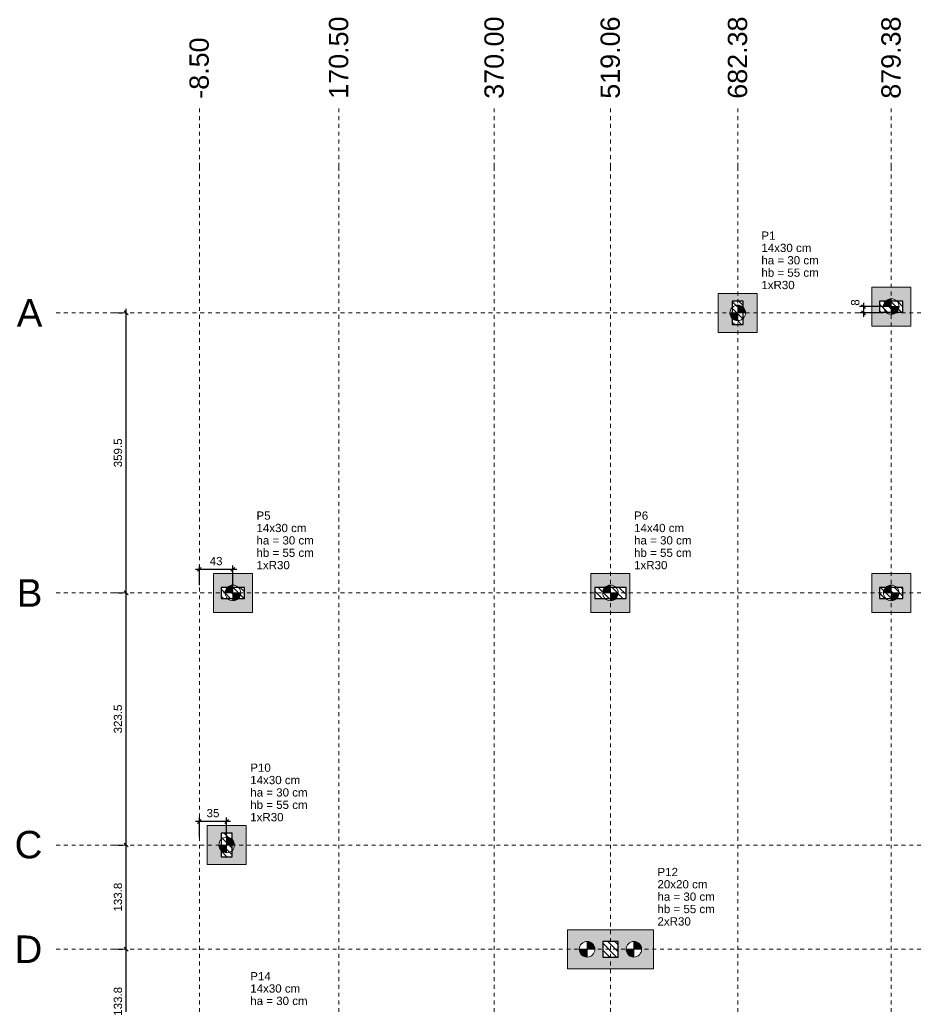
# Model space of a CAD drawing. Header units: millimetres. Extents: x 1434 to 2277, y -793 to -278.
# Tile 33 of 111: x 1519 to 1542, y -503 to -478. Entities that reach past the tile are written whole.
import ezdxf

# ---------------------------------------------------------------- set-up
doc = ezdxf.new("R2010")
doc.units = ezdxf.units.MM
doc.linetypes.add('Dashed', pattern=[0.75, 0.5, -0.25])
for name, color, linetype, lineweight in [('LC-Cotas', 7, 'Continuous', 5), ('LC-Eixos', 9, 'Dashed', 5), ('LC-Estacas dos blocos', 252, 'Continuous', 5), ('LC-Hachuras dos blocos', 43, 'Continuous', 5), ('LC-Hachuras dos pilares', 9, 'Continuous', 5), ('LC-Seção das fundações', 7, 'Continuous', 5), ('LC-Seção dos pilares', 4, 'Continuous', 30), ('LC-Textos', 192, 'Continuous', 20)]:
    doc.layers.add(name, color=color, linetype=linetype, lineweight=lineweight)
doc.styles.add('ARIAL', font='arial.ttf')
doc.styles.get("Standard").update_dxf_attribs({"font": 'arial.ttf'})
doc.dimstyles.new('UM_50.000000', dxfattribs={"dimtxt": 0.18, "dimasz": 0.1, "dimexe": 0.1, "dimexo": 0.2, "dimgap": 0, "dimtad": 1, "dimtih": 1, "dimtoh": 1, "dimdec": 1, "dimlfac": 50, "dimzin": 0, "dimdsep": 46, "dimtxsty": 'Standard', "dimcen": 0.09, "dimdle": 0.1, "dimadec": 1, "dimazin": 2, "dimtfac": 1, "dimtdec": 4, "dimtofl": 0, "dimtmove": 0, "dimatfit": 3, "dimfxl": 1, "dimtolj": 1, "dimarcsym": 0})
pattern_1 = [(135, (1523.5588, -516.48269), (-0.08838835, -0.08838835), [])]

# ---------------------------------------------------------------- blocks, each defined once
blk = doc.blocks.new('_Oblique')
at = {"color": 0, "linetype": 'ByBlock', "lineweight": -2}
blk.add_line((-0.5, -0.5), (0.5, 0.5), dxfattribs=at)
blk = doc.blocks.new('*D73')
at = {"layer": 'LC-Cotas', "color": 0, "lineweight": -2, "transparency": 16777216}
for p, q in [((1540.946, -485.223), (1540.335, -485.223)), ((1540.435, -485.123), (1540.435, -485.483)), ((1540.946, -485.383), (1540.335, -485.383))]:
    blk.add_line(p, q, dxfattribs=at)
at = {"layer": 'LC-Cotas', "color": 0, "lineweight": -2, "transparency": 16777216, "xscale": 0.1, "yscale": 0.1, "zscale": 0.1}
for p, rotation in [((1540.435, -485.223), 90), ((1540.435, -485.383), 270)]:
    blk.add_blockref('_Oblique', p, dxfattribs=dict(at, rotation=rotation))
at = {"layer": 'LC-Cotas', "color": 7, "transparency": 16777216, "insert": (1540.223, -485.117), "char_height": 0.2118, "attachment_point": 5, "rotation": 90, "style": 'ARIAL'}
blk.add_mtext('\\A1;8', dxfattribs=at)
blk = doc.blocks.new('*D81')
at = {"layer": 'LC-Cotas', "color": 0, "lineweight": -2, "transparency": 16777216}
for p, q in [((1523.389, -498.842), (1523.389, -498.336)), ((1524.089, -498.842), (1524.089, -498.336)), ((1524.189, -498.436), (1523.289, -498.436))]:
    blk.add_line(p, q, dxfattribs=at)
at = {"layer": 'LC-Cotas', "color": 0, "lineweight": -2, "transparency": 16777216, "xscale": 0.1, "yscale": 0.1, "zscale": 0.1, "rotation": 180}
blk.add_blockref('_Oblique', (1523.389, -498.436), dxfattribs=at)
at = {"layer": 'LC-Cotas', "color": 0, "lineweight": -2, "transparency": 16777216, "xscale": 0.1, "yscale": 0.1, "zscale": 0.1}
blk.add_blockref('_Oblique', (1524.089, -498.436), dxfattribs=at)
at = {"layer": 'LC-Cotas', "color": 7, "transparency": 16777216, "insert": (1523.739, -498.225), "char_height": 0.2118, "attachment_point": 5, "rotation": 0.0057, "style": 'ARIAL'}
blk.add_mtext('\\A1;35', dxfattribs=at)
blk = doc.blocks.new('*D91')
at = {"layer": 'LC-Cotas', "color": 0, "lineweight": -2, "transparency": 16777216}
for p, q in [((1524.349, -491.966), (1523.289, -491.966)), ((1523.389, -492.372), (1523.389, -491.866)), ((1524.249, -492.372), (1524.249, -491.866))]:
    blk.add_line(p, q, dxfattribs=at)
at = {"layer": 'LC-Cotas', "color": 0, "lineweight": -2, "transparency": 16777216, "xscale": 0.1, "yscale": 0.1, "zscale": 0.1, "rotation": 180}
blk.add_blockref('_Oblique', (1523.389, -491.966), dxfattribs=at)
at = {"layer": 'LC-Cotas', "color": 0, "lineweight": -2, "transparency": 16777216, "xscale": 0.1, "yscale": 0.1, "zscale": 0.1}
blk.add_blockref('_Oblique', (1524.249, -491.966), dxfattribs=at)
at = {"layer": 'LC-Cotas', "color": 7, "transparency": 16777216, "insert": (1523.819, -491.755), "char_height": 0.2118, "attachment_point": 5, "rotation": 0.0057, "style": 'ARIAL'}
blk.add_mtext('\\A1;43', dxfattribs=at)
blk = doc.blocks.new('*D96')
at = {"layer": 'LC-Cotas', "color": 0, "lineweight": -2, "transparency": 16777216}
for p, q in [((1521.512, -504.493), (1521.512, -501.617)), ((1521.312, -501.717), (1521.412, -501.717)), ((1521.312, -504.393), (1521.412, -504.393))]:
    blk.add_line(p, q, dxfattribs=at)
at = {"layer": 'LC-Cotas', "color": 0, "lineweight": -2, "transparency": 16777216, "xscale": 0.1, "yscale": 0.1, "zscale": 0.1}
for p, rotation in [((1521.512, -501.717), 90), ((1521.512, -504.393), 270)]:
    blk.add_blockref('_Oblique', p, dxfattribs=dict(at, rotation=rotation))
at = {"layer": 'LC-Cotas', "color": 7, "transparency": 16777216, "insert": (1521.3, -503.055), "char_height": 0.2118, "attachment_point": 5, "rotation": 90, "style": 'ARIAL'}
blk.add_mtext('\\A1;133.8', dxfattribs=at)
blk = doc.blocks.new('*D97')
at = {"layer": 'LC-Cotas', "color": 0, "lineweight": -2, "transparency": 16777216}
for p, q in [((1521.312, -499.042), (1521.412, -499.042)), ((1521.512, -501.817), (1521.512, -498.942)), ((1521.312, -501.717), (1521.412, -501.717))]:
    blk.add_line(p, q, dxfattribs=at)
at = {"layer": 'LC-Cotas', "color": 0, "lineweight": -2, "transparency": 16777216, "xscale": 0.1, "yscale": 0.1, "zscale": 0.1}
for p, rotation in [((1521.512, -499.042), 90), ((1521.512, -501.717), 270)]:
    blk.add_blockref('_Oblique', p, dxfattribs=dict(at, rotation=rotation))
at = {"layer": 'LC-Cotas', "color": 7, "transparency": 16777216, "insert": (1521.3, -500.38), "char_height": 0.2118, "attachment_point": 5, "rotation": 90, "style": 'ARIAL'}
blk.add_mtext('\\A1;133.8', dxfattribs=at)
blk = doc.blocks.new('*D98')
at = {"layer": 'LC-Cotas', "color": 0, "lineweight": -2, "transparency": 16777216}
for p, q in [((1521.312, -492.572), (1521.412, -492.572)), ((1521.512, -499.142), (1521.512, -492.472)), ((1521.312, -499.042), (1521.412, -499.042))]:
    blk.add_line(p, q, dxfattribs=at)
at = {"layer": 'LC-Cotas', "color": 0, "lineweight": -2, "transparency": 16777216, "xscale": 0.1, "yscale": 0.1, "zscale": 0.1}
for p, rotation in [((1521.512, -492.572), 90), ((1521.512, -499.042), 270)]:
    blk.add_blockref('_Oblique', p, dxfattribs=dict(at, rotation=rotation))
at = {"layer": 'LC-Cotas', "color": 7, "transparency": 16777216, "insert": (1521.3, -495.807), "char_height": 0.2118, "attachment_point": 5, "rotation": 90, "style": 'ARIAL'}
blk.add_mtext('\\A1;323.5', dxfattribs=at)
blk = doc.blocks.new('*D99')
at = {"layer": 'LC-Cotas', "color": 0, "lineweight": -2, "transparency": 16777216}
for p, q in [((1521.312, -485.383), (1521.412, -485.383)), ((1521.512, -492.672), (1521.512, -485.283)), ((1521.312, -492.572), (1521.412, -492.572))]:
    blk.add_line(p, q, dxfattribs=at)
at = {"layer": 'LC-Cotas', "color": 0, "lineweight": -2, "transparency": 16777216, "xscale": 0.1, "yscale": 0.1, "zscale": 0.1}
for p, rotation in [((1521.512, -485.383), 90), ((1521.512, -492.572), 270)]:
    blk.add_blockref('_Oblique', p, dxfattribs=dict(at, rotation=rotation))
at = {"layer": 'LC-Cotas', "color": 7, "transparency": 16777216, "insert": (1521.3, -488.977), "char_height": 0.2118, "attachment_point": 5, "rotation": 90, "style": 'ARIAL'}
blk.add_mtext('\\A1;359.5', dxfattribs=at)

msp = doc.modelspace()

# ---------------------------------------------------------------- hatches: boundary and pattern name
at = {"layer": 'LC-Estacas dos blocos', "linetype": 'Continuous'}
for points in [[(1537.3996, -485.3309), (1537.3796, -485.2827), (1537.3478, -485.2413), (1537.3064, -485.2095), (1537.2582, -485.1895), (1537.2064, -485.1827), (1537.2064, -485.3827), (1537.4064, -485.3827), (1537.3996, -485.3309)], [(1540.9464, -485.2227), (1541.1464, -485.2227), (1541.1464, -485.0227), (1541.0946, -485.0295), (1541.0464, -485.0495), (1541.005, -485.0813), (1540.9732, -485.1227), (1540.9532, -485.1709), (1540.9464, -485.2227)], [(1541.2464, -485.3959), (1541.2878, -485.3641), (1541.3196, -485.3227), (1541.3396, -485.2745), (1541.3464, -485.2227), (1541.1464, -485.2227), (1541.1464, -485.4227), (1541.1982, -485.4159), (1541.2464, -485.3959)], [(1537.1546, -485.5759), (1537.2064, -485.5827), (1537.2064, -485.3827), (1537.0064, -485.3827), (1537.0132, -485.4345), (1537.0332, -485.4827), (1537.065, -485.5241), (1537.1064, -485.5559), (1537.1546, -485.5759)], [(1524.0488, -492.5723), (1524.2488, -492.5723), (1524.2488, -492.3723), (1524.197, -492.3791), (1524.1488, -492.3991), (1524.1074, -492.4309), (1524.0756, -492.4723), (1524.0556, -492.5205), (1524.0488, -492.5723)], [(1524.3488, -492.7455), (1524.3902, -492.7137), (1524.422, -492.6723), (1524.442, -492.6241), (1524.4488, -492.5723), (1524.2488, -492.5723), (1524.2488, -492.7723), (1524.3006, -492.7655), (1524.3488, -492.7455)], [(1533.74, -492.5723), (1533.94, -492.5723), (1533.94, -492.3723), (1533.8882, -492.3791), (1533.84, -492.3991), (1533.7986, -492.4309), (1533.7668, -492.4723), (1533.7468, -492.5205), (1533.74, -492.5723)], [(1534.04, -492.7455), (1534.0814, -492.7137), (1534.1132, -492.6723), (1534.1332, -492.6241), (1534.14, -492.5723), (1533.94, -492.5723), (1533.94, -492.7723), (1533.9918, -492.7655), (1534.04, -492.7455)], [(1540.9464, -492.5723), (1541.1464, -492.5723), (1541.1464, -492.3723), (1541.0946, -492.3791), (1541.0464, -492.3991), (1541.005, -492.4309), (1540.9732, -492.4723), (1540.9532, -492.5205), (1540.9464, -492.5723)], [(1541.2464, -492.7455), (1541.2878, -492.7137), (1541.3196, -492.6723), (1541.3396, -492.6241), (1541.3464, -492.5723), (1541.1464, -492.5723), (1541.1464, -492.7723), (1541.1982, -492.7655), (1541.2464, -492.7455)], [(1524.282, -498.9905), (1524.262, -498.9423), (1524.2302, -498.9009), (1524.1888, -498.8691), (1524.1406, -498.8491), (1524.0888, -498.8423), (1524.0888, -499.0423), (1524.2888, -499.0423), (1524.282, -498.9905)], [(1524.037, -499.2355), (1524.0888, -499.2423), (1524.0888, -499.0423), (1523.8888, -499.0423), (1523.8956, -499.0941), (1523.9156, -499.1423), (1523.9474, -499.1837), (1523.9888, -499.2155), (1524.037, -499.2355)], [(1533.5332, -501.6657), (1533.5132, -501.6175), (1533.4814, -501.5761), (1533.44, -501.5443), (1533.3918, -501.5243), (1533.34, -501.5175), (1533.34, -501.7175), (1533.54, -501.7175), (1533.5332, -501.6657)], [(1534.7332, -501.6657), (1534.7132, -501.6175), (1534.6814, -501.5761), (1534.64, -501.5443), (1534.5918, -501.5243), (1534.54, -501.5175), (1534.54, -501.7175), (1534.74, -501.7175), (1534.7332, -501.6657)], [(1533.2882, -501.9107), (1533.34, -501.9175), (1533.34, -501.7175), (1533.14, -501.7175), (1533.1468, -501.7693), (1533.1668, -501.8175), (1533.1986, -501.8589), (1533.24, -501.8907), (1533.2882, -501.9107)], [(1534.4882, -501.9107), (1534.54, -501.9175), (1534.54, -501.7175), (1534.34, -501.7175), (1534.3468, -501.7693), (1534.3668, -501.8175), (1534.3986, -501.8589), (1534.44, -501.8907), (1534.4882, -501.9107)]]:
    msp.add_hatch(color=256, dxfattribs=at).paths.add_polyline_path(points)
at = {"layer": 'LC-Hachuras dos blocos', "linetype": 'Continuous'}
h = msp.add_hatch(color=256, dxfattribs=at)
h.paths.add_polyline_path([(1541.6464, -484.7227), (1540.6464, -484.7227), (1540.6464, -485.7227), (1541.6464, -485.7227), (1541.6464, -484.7227)])
h.paths.add_polyline_path([(1541.1982, -485.4159), (1541.2464, -485.3959), (1541.2878, -485.3641), (1541.2889, -485.3627), (1541.4464, -485.3627), (1541.4464, -485.0827), (1541.2889, -485.0827), (1541.2878, -485.0813), (1541.2464, -485.0495), (1541.1982, -485.0295), (1541.1464, -485.0227), (1541.0946, -485.0295), (1541.0464, -485.0495), (1541.005, -485.0813), (1541.0039, -485.0827), (1540.8464, -485.0827), (1540.8464, -485.3627), (1541.0039, -485.3627), (1541.005, -485.3641), (1541.0464, -485.3959), (1541.0946, -485.4159), (1541.1464, -485.4227), (1541.1982, -485.4159)], flags=0)
h = msp.add_hatch(color=256, dxfattribs=at)
h.paths.add_polyline_path([(1536.7064, -484.8827), (1536.7064, -485.8827), (1537.7064, -485.8827), (1537.7064, -484.8827), (1536.7064, -484.8827)])
h.paths.add_polyline_path([(1537.3464, -485.5252), (1537.3478, -485.5241), (1537.3796, -485.4827), (1537.3996, -485.4345), (1537.4064, -485.3827), (1537.3996, -485.3309), (1537.3796, -485.2827), (1537.3478, -485.2413), (1537.3464, -485.2402), (1537.3464, -485.0827), (1537.0664, -485.0827), (1537.0664, -485.2402), (1537.065, -485.2413), (1537.0332, -485.2827), (1537.0132, -485.3309), (1537.0064, -485.3827), (1537.0132, -485.4345), (1537.0332, -485.4827), (1537.065, -485.5241), (1537.0664, -485.5252), (1537.0664, -485.6827), (1537.3464, -485.6827), (1537.3464, -485.5252)], flags=0)
h = msp.add_hatch(color=256, dxfattribs=at)
h.paths.add_polyline_path([(1524.7488, -492.0723), (1523.7488, -492.0723), (1523.7488, -493.0723), (1524.7488, -493.0723), (1524.7488, -492.0723)])
h.paths.add_polyline_path([(1524.3006, -492.7655), (1524.3488, -492.7455), (1524.3902, -492.7137), (1524.3913, -492.7123), (1524.5488, -492.7123), (1524.5488, -492.4323), (1524.3913, -492.4323), (1524.3902, -492.4309), (1524.3488, -492.3991), (1524.3006, -492.3791), (1524.2488, -492.3723), (1524.197, -492.3791), (1524.1488, -492.3991), (1524.1074, -492.4309), (1524.1063, -492.4323), (1523.9488, -492.4323), (1523.9488, -492.7123), (1524.1063, -492.7123), (1524.1074, -492.7137), (1524.1488, -492.7455), (1524.197, -492.7655), (1524.2488, -492.7723), (1524.3006, -492.7655)], flags=0)
h = msp.add_hatch(color=256, dxfattribs=at)
h.paths.add_polyline_path([(1534.44, -492.0723), (1533.44, -492.0723), (1533.44, -493.0723), (1534.44, -493.0723), (1534.44, -492.0723)])
h.paths.add_polyline_path([(1533.9918, -492.7655), (1534.04, -492.7455), (1534.0814, -492.7137), (1534.0825, -492.7123), (1534.34, -492.7123), (1534.34, -492.4323), (1534.0825, -492.4323), (1534.0814, -492.4309), (1534.04, -492.3991), (1533.9918, -492.3791), (1533.94, -492.3723), (1533.8882, -492.3791), (1533.84, -492.3991), (1533.7986, -492.4309), (1533.7975, -492.4323), (1533.54, -492.4323), (1533.54, -492.7123), (1533.7975, -492.7123), (1533.7986, -492.7137), (1533.84, -492.7455), (1533.8882, -492.7655), (1533.94, -492.7723), (1533.9918, -492.7655)], flags=0)
h = msp.add_hatch(color=256, dxfattribs=at)
h.paths.add_polyline_path([(1541.6464, -492.0723), (1540.6464, -492.0723), (1540.6464, -493.0723), (1541.6464, -493.0723), (1541.6464, -492.0723)])
h.paths.add_polyline_path([(1541.1982, -492.7655), (1541.2464, -492.7455), (1541.2878, -492.7137), (1541.2889, -492.7123), (1541.4464, -492.7123), (1541.4464, -492.4323), (1541.2889, -492.4323), (1541.2878, -492.4309), (1541.2464, -492.3991), (1541.1982, -492.3791), (1541.1464, -492.3723), (1541.0946, -492.3791), (1541.0464, -492.3991), (1541.005, -492.4309), (1541.0039, -492.4323), (1540.8464, -492.4323), (1540.8464, -492.7123), (1541.0039, -492.7123), (1541.005, -492.7137), (1541.0464, -492.7455), (1541.0946, -492.7655), (1541.1464, -492.7723), (1541.1982, -492.7655)], flags=0)
h = msp.add_hatch(color=256, dxfattribs=at)
h.paths.add_polyline_path([(1523.5888, -498.5423), (1523.5888, -499.5423), (1524.5888, -499.5423), (1524.5888, -498.5423), (1523.5888, -498.5423)])
h.paths.add_polyline_path([(1524.2288, -499.1848), (1524.2302, -499.1837), (1524.262, -499.1423), (1524.282, -499.0941), (1524.2888, -499.0423), (1524.282, -498.9905), (1524.262, -498.9423), (1524.2302, -498.9009), (1524.2288, -498.8998), (1524.2288, -498.7423), (1523.9488, -498.7423), (1523.9488, -498.8998), (1523.9474, -498.9009), (1523.9156, -498.9423), (1523.8956, -498.9905), (1523.8888, -499.0423), (1523.8956, -499.0941), (1523.9156, -499.1423), (1523.9474, -499.1837), (1523.9488, -499.1848), (1523.9488, -499.3423), (1524.2288, -499.3423), (1524.2288, -499.1848)], flags=0)
h = msp.add_hatch(color=256, dxfattribs=at)
h.paths.add_polyline_path([(1532.84, -501.2175), (1532.84, -502.2175), (1535.04, -502.2175), (1535.04, -501.2175), (1532.84, -501.2175)])
h.paths.add_polyline_path([(1534.5918, -501.9107), (1534.64, -501.8907), (1534.6814, -501.8589), (1534.7132, -501.8175), (1534.7332, -501.7693), (1534.74, -501.7175), (1534.7332, -501.6657), (1534.7132, -501.6175), (1534.6814, -501.5761), (1534.64, -501.5443), (1534.5918, -501.5243), (1534.54, -501.5175), (1534.4882, -501.5243), (1534.44, -501.5443), (1534.3986, -501.5761), (1534.3668, -501.6175), (1534.3468, -501.6657), (1534.34, -501.7175), (1534.3468, -501.7693), (1534.3668, -501.8175), (1534.3986, -501.8589), (1534.44, -501.8907), (1534.4882, -501.9107), (1534.54, -501.9175), (1534.5918, -501.9107)], flags=0)
h.paths.add_polyline_path([(1533.3918, -501.9107), (1533.44, -501.8907), (1533.4814, -501.8589), (1533.5132, -501.8175), (1533.5332, -501.7693), (1533.54, -501.7175), (1533.5332, -501.6657), (1533.5132, -501.6175), (1533.4814, -501.5761), (1533.44, -501.5443), (1533.3918, -501.5243), (1533.34, -501.5175), (1533.2882, -501.5243), (1533.24, -501.5443), (1533.1986, -501.5761), (1533.1668, -501.6175), (1533.1468, -501.6657), (1533.14, -501.7175), (1533.1468, -501.7693), (1533.1668, -501.8175), (1533.1986, -501.8589), (1533.24, -501.8907), (1533.2882, -501.9107), (1533.34, -501.9175), (1533.3918, -501.9107)], flags=0)
h.paths.add_polyline_path([(1534.14, -501.5175), (1533.74, -501.5175), (1533.74, -501.9175), (1534.14, -501.9175), (1534.14, -501.5175)], flags=0)
at = {"layer": 'LC-Hachuras dos pilares', "linetype": 'Continuous'}
h = msp.add_hatch(dxfattribs=at)
h.set_pattern_fill('ANSI31', color=256, angle=90, style=0)
h.set_pattern_definition(pattern_1)
h.paths.add_polyline_path([(1537.0664, -485.6827), (1537.3464, -485.6827), (1537.3464, -485.0827), (1537.0664, -485.0827), (1537.0664, -485.6827)])
h = msp.add_hatch(dxfattribs=at)
h.set_pattern_fill('ANSI31', color=256, angle=90, style=0)
h.set_pattern_definition(pattern_1)
h.paths.add_polyline_path([(1540.8464, -485.0827), (1540.8464, -485.3627), (1541.4464, -485.3627), (1541.4464, -485.0827), (1540.8464, -485.0827)])
h = msp.add_hatch(dxfattribs=at)
h.set_pattern_fill('ANSI31', color=256, angle=90, style=0)
h.set_pattern_definition(pattern_1)
h.paths.add_polyline_path([(1523.9488, -492.4323), (1523.9488, -492.7123), (1524.5488, -492.7123), (1524.5488, -492.4323), (1523.9488, -492.4323)])
h = msp.add_hatch(dxfattribs=at)
h.set_pattern_fill('ANSI31', color=256, angle=90, style=0)
h.set_pattern_definition(pattern_1)
h.paths.add_polyline_path([(1533.54, -492.4323), (1533.54, -492.7123), (1534.34, -492.7123), (1534.34, -492.4323), (1533.54, -492.4323)])
h = msp.add_hatch(dxfattribs=at)
h.set_pattern_fill('ANSI31', color=256, angle=90, style=0)
h.set_pattern_definition(pattern_1)
h.paths.add_polyline_path([(1540.8464, -492.4323), (1540.8464, -492.7123), (1541.4464, -492.7123), (1541.4464, -492.4323), (1540.8464, -492.4323)])
h = msp.add_hatch(dxfattribs=at)
h.set_pattern_fill('ANSI31', color=256, angle=90, style=0)
h.set_pattern_definition(pattern_1)
h.paths.add_polyline_path([(1523.9488, -499.3423), (1524.2288, -499.3423), (1524.2288, -498.7423), (1523.9488, -498.7423), (1523.9488, -499.3423)])
h = msp.add_hatch(dxfattribs=at)
h.set_pattern_fill('ANSI31', color=256, angle=90, style=0)
h.set_pattern_definition(pattern_1)
h.paths.add_polyline_path([(1533.74, -501.9175), (1534.14, -501.9175), (1534.14, -501.5175), (1533.74, -501.5175), (1533.74, -501.9175)])

# ---------------------------------------------------------------- linework, layer by layer
at = {"layer": 'LC-Eixos', "ltscale": 0.2}
for p, q in [((1523.3888, -481.6342), (1523.3888, -480.1342)), ((1526.9688, -481.6342), (1526.9688, -480.1342)), ((1530.9588, -481.6342), (1530.9588, -480.1342)), ((1533.94, -481.6342), (1533.94, -480.1342)), ((1537.2064, -481.6342), (1537.2064, -480.1342)), ((1541.1464, -481.6342), (1541.1464, -480.1342)), ((1523.3888, -481.6342), (1523.3888, -518.3327)), ((1526.9688, -481.6342), (1526.9688, -518.3327)), ((1530.9588, -481.6342), (1530.9588, -518.3327)), ((1533.94, -481.6342), (1533.94, -518.3327)), ((1537.2064, -481.6342), (1537.2064, -518.3327)), ((1541.1464, -481.6342), (1541.1464, -518.3327)), ((1519.7121, -485.3827), (1521.2121, -485.3827)), ((1521.2121, -485.3827), (1559.9851, -485.3827)), ((1519.7121, -492.5723), (1521.2121, -492.5723)), ((1521.2121, -492.5723), (1559.9851, -492.5723)), ((1519.7121, -499.0423), (1521.2121, -499.0423)), ((1521.2121, -499.0423), (1559.9851, -499.0423)), ((1519.7121, -501.7175), (1521.2121, -501.7175)), ((1521.2121, -501.7175), (1559.9851, -501.7175))]:
    msp.add_line(p, q, dxfattribs=at)
at = {"layer": 'LC-Estacas dos blocos'}
for p, q in [((1537.2064, -485.5827), (1537.2064, -485.1827)), ((1540.9464, -485.2227), (1541.3464, -485.2227)), ((1541.1464, -485.0227), (1541.1464, -485.4227)), ((1537.0064, -485.3827), (1537.4064, -485.3827)), ((1524.0488, -492.5723), (1524.4488, -492.5723)), ((1524.2488, -492.3723), (1524.2488, -492.7723)), ((1533.74, -492.5723), (1534.14, -492.5723)), ((1533.94, -492.3723), (1533.94, -492.7723)), ((1540.9464, -492.5723), (1541.3464, -492.5723)), ((1541.1464, -492.3723), (1541.1464, -492.7723)), ((1524.0888, -499.2423), (1524.0888, -498.8423)), ((1523.8888, -499.0423), (1524.2888, -499.0423)), ((1533.34, -501.9175), (1533.34, -501.5175)), ((1534.54, -501.9175), (1534.54, -501.5175)), ((1533.14, -501.7175), (1533.54, -501.7175)), ((1534.34, -501.7175), (1534.74, -501.7175))]:
    msp.add_line(p, q, dxfattribs=at)
for centre in [(1537.2064, -485.3827), (1541.1464, -485.2227), (1524.2488, -492.5723), (1533.94, -492.5723), (1541.1464, -492.5723), (1524.0888, -499.0423), (1533.34, -501.7175), (1534.54, -501.7175)]:
    msp.add_circle(centre, 0.2, dxfattribs=at)
at = {"layer": 'LC-Seção das fundações'}
for points in [[(1541.6464, -484.7227), (1540.6464, -484.7227), (1540.6464, -485.7227), (1541.6464, -485.7227), (1541.6464, -484.7227)], [(1536.7064, -484.8827), (1536.7064, -485.8827), (1537.7064, -485.8827), (1537.7064, -484.8827), (1536.7064, -484.8827)], [(1524.7488, -492.0723), (1523.7488, -492.0723), (1523.7488, -493.0723), (1524.7488, -493.0723), (1524.7488, -492.0723)], [(1534.44, -492.0723), (1533.44, -492.0723), (1533.44, -493.0723), (1534.44, -493.0723), (1534.44, -492.0723)], [(1541.6464, -492.0723), (1540.6464, -492.0723), (1540.6464, -493.0723), (1541.6464, -493.0723), (1541.6464, -492.0723)], [(1523.5888, -498.5423), (1523.5888, -499.5423), (1524.5888, -499.5423), (1524.5888, -498.5423), (1523.5888, -498.5423)], [(1532.84, -501.2175), (1532.84, -502.2175), (1535.04, -502.2175), (1535.04, -501.2175), (1532.84, -501.2175)]]:
    msp.add_lwpolyline(points, close=True, dxfattribs=at)
at = {"layer": 'LC-Seção dos pilares'}
for points in [[(1537.0664, -485.6827), (1537.3464, -485.6827), (1537.3464, -485.0827), (1537.0664, -485.0827), (1537.0664, -485.6827)], [(1540.8464, -485.0827), (1540.8464, -485.3627), (1541.4464, -485.3627), (1541.4464, -485.0827), (1540.8464, -485.0827)], [(1523.9488, -492.4323), (1523.9488, -492.7123), (1524.5488, -492.7123), (1524.5488, -492.4323), (1523.9488, -492.4323)], [(1533.54, -492.4323), (1533.54, -492.7123), (1534.34, -492.7123), (1534.34, -492.4323), (1533.54, -492.4323)], [(1540.8464, -492.4323), (1540.8464, -492.7123), (1541.4464, -492.7123), (1541.4464, -492.4323), (1540.8464, -492.4323)], [(1523.9488, -499.3423), (1524.2288, -499.3423), (1524.2288, -498.7423), (1523.9488, -498.7423), (1523.9488, -499.3423)], [(1533.74, -501.9175), (1534.14, -501.9175), (1534.14, -501.5175), (1533.74, -501.5175), (1533.74, -501.9175)]]:
    msp.add_lwpolyline(points, close=True, dxfattribs=at)

# ---------------------------------------------------------------- texts
at = {"layer": 'LC-Textos', "linetype": 'Continuous', "char_height": 0.4942, "attachment_point": 7, "rotation": 90, "line_spacing_factor": 0.798, "style": 'ARIAL'}
for s, insert, width in [('170.50', (1527.2159, -479.8871), 4.234053), ('370.00', (1531.2059, -479.8871), 4.234053), ('519.06', (1534.1871, -479.8871), 4.234053), ('682.38', (1537.4535, -479.8871), 4.234053), ('879.38', (1541.3935, -479.8871), 4.234053), ('-8.50', (1523.6359, -479.8871), 3.155262)]:
    msp.add_mtext(s, dxfattribs=dict(at, insert=insert, width=width))
at = {"layer": 'LC-Textos', "linetype": 'Continuous', "line_spacing_factor": 0.798, "style": 'ARIAL'}
for s, insert, char_height, width, attachment_point in [('P1', (1537.8123, -483.506), 0.2118, 0.732856, 7), ('14x30 cm', (1537.8123, -483.8237), 0.2118, 2.592735, 7), ('ha = 30 cm', (1537.8123, -484.1414), 0.2118, 2.981061, 7), ('hb = 55 cm', (1537.8123, -484.4591), 0.2118, 2.981061, 7), ('1xR30', (1537.8123, -484.7768), 0.2118, 1.72557, 7), ('A', (1519.3591, -485.7357), 0.706, 1.319038, 9), ('P5', (1524.8547, -490.6956), 0.2118, 0.732856, 7), ('P6', (1534.5459, -490.6956), 0.2118, 0.732856, 7), ('14x30 cm', (1524.8547, -491.0133), 0.2118, 2.592735, 7), ('14x40 cm', (1534.5459, -491.0133), 0.2118, 2.592735, 7), ('ha = 30 cm', (1524.8547, -491.331), 0.2118, 2.981061, 7), ('ha = 30 cm', (1534.5459, -491.331), 0.2118, 2.981061, 7), ('hb = 55 cm', (1524.8547, -491.6487), 0.2118, 2.981061, 7), ('hb = 55 cm', (1534.5459, -491.6487), 0.2118, 2.981061, 7), ('1xR30', (1524.8547, -491.9664), 0.2118, 1.72557, 7), ('1xR30', (1534.5459, -491.9664), 0.2118, 1.72557, 7), ('B', (1519.3591, -492.9253), 0.706, 1.319038, 9), ('P10', (1524.6947, -497.1656), 0.2118, 1.065708, 7), ('14x30 cm', (1524.6947, -497.4833), 0.2118, 2.592735, 7), ('ha = 30 cm', (1524.6947, -497.801), 0.2118, 2.981061, 7), ('hb = 55 cm', (1524.6947, -498.1187), 0.2118, 2.981061, 7), ('1xR30', (1524.6947, -498.4364), 0.2118, 1.72557, 7), ('C', (1519.3591, -499.3953), 0.706, 1.428153, 9), ('P12', (1535.1459, -499.8408), 0.2118, 1.065708, 7), ('20x20 cm', (1535.1459, -500.1585), 0.2118, 2.592735, 7), ('ha = 30 cm', (1535.1459, -500.4762), 0.2118, 2.981061, 7), ('hb = 55 cm', (1535.1459, -500.7939), 0.2118, 2.981061, 7), ('2xR30', (1535.1459, -501.1116), 0.2118, 1.72557, 7), ('D', (1519.3591, -502.0705), 0.706, 1.428153, 9), ('P14', (1524.6947, -502.516), 0.2118, 1.065708, 7), ('14x30 cm', (1524.6947, -502.8337), 0.2118, 2.592735, 7), ('ha = 30 cm', (1524.6947, -503.1514), 0.2118, 2.981061, 7)]:
    msp.add_mtext(s, dxfattribs=dict(at, insert=insert, char_height=char_height, width=width, attachment_point=attachment_point))

# ---------------------------------------------------------------- dimensions: what is measured, and where the dimension line sits
at = {"layer": 'LC-Cotas'}
for base, p1, p2, picture, middle in [((1540.4346, -485.3827), (1541.1464, -485.2227), (1541.1464, -485.3827), '*D73', (1540.2228, -485.1168)), ((1521.5121, -485.3827), (1521.5121, -492.5723), (1521.5121, -485.3827), '*D99', (1521.3003, -488.9775)), ((1521.5121, -492.5723), (1521.5121, -499.0423), (1521.5121, -492.5723), '*D98', (1521.3003, -495.8073)), ((1521.5121, -499.0423), (1521.5121, -501.7175), (1521.5121, -499.0423), '*D97', (1521.3003, -500.3799)), ((1521.5121, -501.7175), (1521.5121, -504.3927), (1521.5121, -501.7175), '*D96', (1521.3003, -503.0551))]:
    dim = msp.add_linear_dim(base=base, p1=p1, p2=p2, angle=90, dimstyle='UM_50.000000', override={"dimtxt": 0.2118, "dimasz": 0.1, "dimexe": 0.1, "dimexo": 0.2, "dimtad": 1, "dimtih": 0, "dimtoh": 0, "dimdec": 1, "dimlfac": 50, "dimzin": 8, "dimtxsty": 'ARIAL', "dimblk": 'Oblique', "dimblk1": 'Oblique', "dimblk2": 'Oblique', "dimsah": 1, "dimdle": 0.1, "dimse1": 0, "dimse2": 0, "dimclrt": 7, "dimadec": 1, "dimazin": 3, "dimtmove": 2, "dimldrblk": 'Oblique'}, dxfattribs=at)
    dim.commit()
    dim.dimension.update_dxf_attribs({"geometry": picture, "text_midpoint": middle, "dimtype": 160, "text_rotation": 90})
for base, p1, p2, picture, middle in [((1523.3888, -491.9664), (1524.2488, -492.5723), (1523.3888, -492.5723), '*D91', (1523.8188, -491.7546)), ((1523.3888, -498.4364), (1524.0888, -499.0423), (1523.3888, -499.0423), '*D81', (1523.7388, -498.2246))]:
    dim = msp.add_linear_dim(base=base, p1=p1, p2=p2, dimstyle='UM_50.000000', override={"dimtxt": 0.2118, "dimasz": 0.1, "dimexe": 0.1, "dimexo": 0.2, "dimtad": 1, "dimtih": 0, "dimtoh": 0, "dimdec": 1, "dimlfac": 50, "dimzin": 8, "dimtxsty": 'ARIAL', "dimblk": 'Oblique', "dimblk1": 'Oblique', "dimblk2": 'Oblique', "dimsah": 1, "dimdle": 0.1, "dimse1": 0, "dimse2": 0, "dimclrt": 7, "dimadec": 1, "dimazin": 3, "dimtmove": 2, "dimldrblk": 'Oblique'}, dxfattribs=at)
    dim.commit()
    dim.dimension.update_dxf_attribs({"geometry": picture, "text_midpoint": middle, "dimtype": 160, "text_rotation": 0.00573})

doc.saveas('drawing.dxf')
